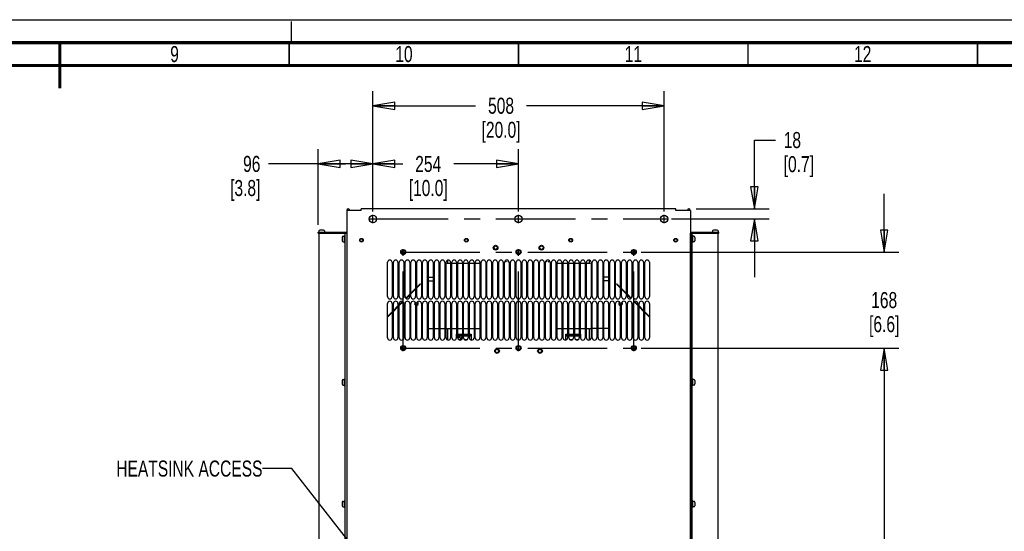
# Paper-space layout 'SUBMITTAL_E2H_2_1' of a CAD drawing. Header units: millimetres. Extents: x 0 to 841, y 0 to 594.
# Tile 55 of 67: x 412 to 626, y 482 to 594. Entities that reach past the tile are written whole.
import ezdxf

# ---------------------------------------------------------------- set-up
doc = ezdxf.new("R2010")
doc.units = ezdxf.units.MM
doc.header["$LTSCALE"] = 46.255
doc.linetypes.add('CENTER', pattern=[0.6, 0.375, -0.075, 0.075, -0.075])
doc.linetypes.add('DASHED', pattern=[0.2, 0.1, -0.1])
doc.layers.get('0').update_dxf_attribs({"linetype": 'CONTINUOUS'})
for name, color, linetype in [('002___PRT_ALL_AXES', 7, 'CONTINUOUS'), ('DATUM', 7, 'CONTINUOUS'), ('DEFAULT_1', 7, 'CENTER'), ('DRAFTS', 7, 'CONTINUOUS'), ('NOTES', 7, 'CONTINUOUS'), ('ROUNDS', 7, 'CONTINUOUS')]:
    doc.layers.add(name, color=color, linetype=linetype)
doc.styles.get("Standard").update_dxf_attribs({"font": 'txt', "width": 0.725})
doc.dimstyles.new('DIMSTYLE_1', dxfattribs={"dimtxt": 3.5, "dimasz": 4.8, "dimexe": 3.2, "dimexo": 1.6, "dimgap": 1.75, "dimtad": 0, "dimtih": 1, "dimtoh": 1, "dimdec": 1, "dimzin": 0, "dimdsep": 46, "dimtxsty": 'STANDARD', "dimblk": 'CLOSED', "dimblk1": 'CLOSED', "dimblk2": 'CLOSED', "dimcen": 0.09, "dimadec": 0, "dimazin": 0, "dimtp": 0.4, "dimtm": 0.4, "dimtfac": 1, "dimtdec": 1, "dimtofl": 0, "dimtmove": 0, "dimatfit": 3, "dimldrblk": 'CLOSED', "dimfxl": 1, "dimtolj": 1, "dimtzin": 0, "dimarcsym": 0})
doc.dimstyles.get("Standard").update_dxf_attribs({"dimtxt": 3.5, "dimasz": 4.8, "dimexe": 3.2, "dimexo": 1.6, "dimtad": 0, "dimtih": 1, "dimtoh": 1, "dimdec": 1, "dimzin": 0, "dimdsep": 46, "dimtxsty": 'STANDARD', "dimblk": 'CLOSED', "dimblk1": 'CLOSED', "dimblk2": 'CLOSED', "dimcen": 0.09, "dimadec": 0, "dimazin": 0, "dimtol": 1, "dimtp": 0.4, "dimtm": 0.4, "dimtfac": 1, "dimtdec": 1, "dimtofl": 0, "dimtmove": 0, "dimatfit": 3, "dimldrblk": 'CLOSED', "dimfxl": 1, "dimtolj": 1, "dimtzin": 0, "dimarcsym": 0})

# ---------------------------------------------------------------- blocks, each defined once
blk = doc.blocks.new('_CLOSED')
at = {"color": 0, "linetype": 'BYBLOCK'}
for p, q in [((0, 0), (-1, 0.167)), ((-1, 0.167), (-1, -0.167)), ((-1, -0.167), (0, 0)), ((-1, 0), (0, 0))]:
    blk.add_line(p, q, dxfattribs=at)
blk = doc.blocks.new('*D22')
at = {"color": 2, "linetype": 'CONTINUOUS'}
for p, q in [((547.19, 522.35), (603.39, 522.35)), ((600.19, 522.35), (600.19, 413.37)), ((600.19, 297.39), (600.19, 401.12)), ((564.94, 297.39), (603.39, 297.39))]:
    blk.add_line(p, q, dxfattribs=at)
at = {"color": 2, "linetype": 'CONTINUOUS', "xscale": 4.8, "yscale": 4.8, "zscale": 4.8}
for p, rotation in [((600.19, 522.35), 90), ((600.19, 297.39), 270)]:
    blk.add_blockref('_CLOSED', p, dxfattribs=dict(at, rotation=rotation))
at = {"color": 2, "linetype": 'CONTINUOUS', "insert": (600.19, 411.62), "char_height": 3.5, "width": 15.225, "attachment_point": 2, "line_spacing_factor": 0.9}
blk.add_mtext('1800\\P[70.9]', dxfattribs=at)
blk = doc.blocks.new('*D23')
at = {"color": 2, "linetype": 'CONTINUOUS'}
for p, q in [((600.19, 543.31), (600.19, 556.01)), ((547.19, 543.31), (603.39, 543.31)), ((547.19, 522.35), (603.39, 522.35)), ((600.19, 522.35), (600.19, 509.65))]:
    blk.add_line(p, q, dxfattribs=at)
at = {"color": 2, "linetype": 'CONTINUOUS', "xscale": 4.8, "yscale": 4.8, "zscale": 4.8}
for p, rotation in [((600.19, 543.31), 270), ((600.19, 522.35), 90)]:
    blk.add_blockref('_CLOSED', p, dxfattribs=dict(at, rotation=rotation))
at = {"color": 2, "linetype": 'CONTINUOUS', "insert": (600.19, 534.58), "char_height": 3.5, "width": 12.6875, "attachment_point": 2, "line_spacing_factor": 0.9}
blk.add_mtext('168\\P[6.6]', dxfattribs=at)
blk = doc.blocks.new('*D24')
at = {"color": 2, "linetype": 'CONTINUOUS'}
for p, q in [((571.88, 552.72), (571.88, 567.74)), ((571.88, 567.74), (576.53, 567.74)), ((559.2, 552.72), (575.08, 552.72)), ((553.83, 550.52), (575.08, 550.52)), ((571.88, 550.52), (571.88, 537.82))]:
    blk.add_line(p, q, dxfattribs=at)
at = {"color": 2, "linetype": 'CONTINUOUS', "xscale": 4.8, "yscale": 4.8, "zscale": 4.8}
for p, rotation in [((571.88, 552.72), 270), ((571.88, 550.52), 90)]:
    blk.add_blockref('_CLOSED', p, dxfattribs=dict(at, rotation=rotation))
at = {"color": 2, "linetype": 'CONTINUOUS', "insert": (578.28, 569.49), "char_height": 3.5, "width": 12.6875, "attachment_point": 1, "line_spacing_factor": 0.9}
blk.add_mtext('18\\P[0.7]', dxfattribs=at)
blk = doc.blocks.new('*D28')
at = {"color": 2, "linetype": 'CONTINUOUS'}
for p, q in [((476.79, 560.78), (476.79, 565.73)), ((488.73, 560.78), (488.73, 565.73)), ((482.76, 562.53), (465.96, 562.53)), ((476.79, 562.53), (482.76, 562.53)), ((488.73, 562.53), (482.76, 562.53)), ((476.79, 549.24), (476.79, 560.78)), ((488.73, 552.12), (488.73, 560.78))]:
    blk.add_line(p, q, dxfattribs=at)
at = {"color": 2, "linetype": 'CONTINUOUS', "xscale": 4.8, "yscale": 4.8, "zscale": 4.8, "rotation": 180}
blk.add_blockref('_CLOSED', (476.79, 562.53), dxfattribs=at)
at = {"color": 2, "linetype": 'CONTINUOUS', "xscale": 4.8, "yscale": 4.8, "zscale": 4.8}
blk.add_blockref('_CLOSED', (488.73, 562.53), dxfattribs=at)
at = {"color": 2, "linetype": 'CONTINUOUS', "insert": (464.21, 564.28), "char_height": 3.5, "width": 12.6875, "attachment_point": 3, "line_spacing_factor": 0.9}
blk.add_mtext('96\\P[3.8]', dxfattribs=at)
blk = doc.blocks.new('*D29')
at = {"color": 2, "linetype": 'CONTINUOUS'}
for p, q in [((488.73, 560.78), (488.73, 565.73)), ((520.48, 560.78), (520.48, 565.73)), ((488.73, 562.53), (495.24, 562.53)), ((520.48, 562.53), (506.35, 562.53)), ((488.73, 552.12), (488.73, 560.78)), ((520.48, 552.12), (520.48, 560.78))]:
    blk.add_line(p, q, dxfattribs=at)
at = {"color": 2, "linetype": 'CONTINUOUS', "xscale": 4.8, "yscale": 4.8, "zscale": 4.8, "rotation": 180}
blk.add_blockref('_CLOSED', (488.73, 562.53), dxfattribs=at)
at = {"color": 2, "linetype": 'CONTINUOUS', "xscale": 4.8, "yscale": 4.8, "zscale": 4.8}
blk.add_blockref('_CLOSED', (520.48, 562.53), dxfattribs=at)
at = {"color": 2, "linetype": 'CONTINUOUS', "insert": (500.79, 564.28), "char_height": 3.5, "width": 15.225, "attachment_point": 2, "line_spacing_factor": 0.9}
blk.add_mtext('254\\P[10.0]', dxfattribs=at)
blk = doc.blocks.new('*D30')
at = {"color": 2, "linetype": 'CONTINUOUS'}
for p, q in [((488.73, 573.48), (488.73, 578.43)), ((552.23, 573.48), (552.23, 578.43)), ((488.73, 575.23), (511.11, 575.23)), ((552.23, 575.23), (522.23, 575.23)), ((488.73, 552.12), (488.73, 573.48)), ((552.23, 552.12), (552.23, 573.48))]:
    blk.add_line(p, q, dxfattribs=at)
at = {"color": 2, "linetype": 'CONTINUOUS', "xscale": 4.8, "yscale": 4.8, "zscale": 4.8, "rotation": 180}
blk.add_blockref('_CLOSED', (488.73, 575.23), dxfattribs=at)
at = {"color": 2, "linetype": 'CONTINUOUS', "xscale": 4.8, "yscale": 4.8, "zscale": 4.8}
blk.add_blockref('_CLOSED', (552.23, 575.23), dxfattribs=at)
at = {"color": 2, "linetype": 'CONTINUOUS', "insert": (516.67, 576.98), "char_height": 3.5, "width": 15.225, "attachment_point": 2, "line_spacing_factor": 0.9}
blk.add_mtext('508\\P[20.0]', dxfattribs=at)

psp = doc.layouts.new('SUBMITTAL_E2H_2_1')

# ---------------------------------------------------------------- linework, layer by layer
at = {"color": 7, "linetype": 'CONTINUOUS'}
for p, q in [((0, 594), (841, 594)), ((0, 594), (841, 594)), ((476.97, 547.9), (476.97, 547.71)), ((476.97, 547.39), (476.97, 322.39)), ((477.97, 548.09), (477.16, 548.09)), ((478.16, 547.9), (478.16, 547.71)), ((482.64, 547.39), (482.64, 322.39)), ((482.64, 547.39), (483.02, 547.39)), ((483.02, 547.39), (483.02, 322.39)), ((557.93, 322.39), (557.93, 547.39)), ((558.31, 322.39), (558.31, 547.39)), ((562.79, 547.9), (562.79, 547.71)), ((563.79, 548.09), (562.98, 548.09)), ((563.98, 547.9), (563.98, 547.71)), ((563.98, 322.39), (563.98, 547.39)), ((505, 541.54), (505, 540.81)), ((535.89, 541.56), (535.89, 540.81)), ((505.68, 540.81), (505, 540.81)), ((506.95, 540.81), (505.95, 540.81)), ((508.23, 540.81), (507.23, 540.81)), ((509.5, 540.81), (508.5, 540.81)), ((510.78, 540.81), (509.78, 540.81)), ((512.05, 540.81), (511.05, 540.81)), ((529.9, 540.81), (528.9, 540.81)), ((531.18, 540.81), (530.18, 540.81)), ((532.45, 540.81), (531.45, 540.81)), ((533.73, 540.81), (532.73, 540.81)), ((535, 540.81), (534, 540.81)), ((535.89, 540.81), (535.28, 540.81)), ((500.85, 537.79), (501.85, 537.79)), ((500.85, 537.04), (501.85, 537.04)), ((540.1, 537.79), (539.1, 537.79)), ((540.1, 537.04), (539.1, 537.04)), ((505.06, 524.09), (505.06, 526.6)), ((505.06, 526.6), (505.68, 526.6)), ((505.95, 526.6), (506.95, 526.6)), ((507.23, 526.6), (508.23, 526.6)), ((508.5, 526.6), (509.5, 526.6)), ((509.78, 526.6), (510.78, 526.6)), ((511.05, 526.6), (512.05, 526.6)), ((528.9, 526.6), (529.9, 526.6)), ((530.18, 526.6), (531.18, 526.6)), ((531.45, 526.6), (532.45, 526.6)), ((532.73, 526.6), (533.73, 526.6)), ((534, 526.6), (535, 526.6)), ((535.28, 526.6), (535.95, 526.6)), ((535.95, 524.11), (535.95, 526.6)), ((506.94, 524.47), (506.94, 525.37)), ((506.94, 525.37), (506.95, 525.37)), ((506.94, 525.2), (506.95, 525.2)), ((506.94, 525.19), (506.95, 525.19)), ((506.94, 525.07), (506.95, 525.07)), ((506.94, 525.06), (506.95, 525.06)), ((506.95, 524.71), (506.94, 524.76)), ((507.23, 525.37), (508.23, 525.37)), ((507.23, 525.2), (508.23, 525.2)), ((507.23, 525.19), (508.23, 525.19)), ((507.23, 525.07), (508.23, 525.07)), ((507.23, 525.06), (508.23, 525.06)), ((507.36, 524.5), (507.23, 524.74)), ((507.23, 524.65), (507.34, 524.44)), ((507.34, 524.44), (507.34, 524.44)), ((507.34, 524.44), (507.4, 524.44)), ((507.36, 524.82), (507.36, 524.5)), ((507.4, 524.82), (507.36, 524.82)), ((507.36, 524.82), (507.36, 524.82)), ((507.36, 524.5), (507.36, 524.5)), ((507.4, 524.82), (507.4, 524.82)), ((507.4, 524.44), (507.4, 524.82)), ((507.4, 524.44), (507.4, 524.44)), ((508, 524.16), (507.45, 524.16)), ((508.5, 525.37), (509.5, 525.37)), ((508.5, 525.2), (509.5, 525.2)), ((508.5, 525.19), (509.5, 525.19)), ((508.5, 525.07), (509.5, 525.07)), ((508.5, 525.06), (509.5, 525.06)), ((509.27, 524.16), (508.73, 524.16)), ((509.78, 525.37), (510.19, 525.37)), ((509.78, 525.2), (510.19, 525.2)), ((509.78, 525.19), (510.19, 525.19)), ((509.78, 525.07), (510.19, 525.07)), ((509.78, 525.06), (510.19, 525.06)), ((510.19, 524.16), (510, 524.16)), ((510.19, 525.37), (510.19, 524.09)), ((530.76, 524.09), (530.76, 525.37)), ((530.76, 525.37), (531.18, 525.37)), ((530.77, 525.2), (531.18, 525.2)), ((530.77, 525.19), (531.18, 525.19)), ((530.77, 525.07), (531.18, 525.07)), ((530.77, 525.06), (531.18, 525.06)), ((530.95, 524.16), (530.77, 524.16)), ((531.45, 525.37), (532.45, 525.37)), ((531.45, 525.2), (532.45, 525.2)), ((531.45, 525.19), (532.45, 525.19)), ((531.45, 525.07), (532.45, 525.07)), ((531.45, 525.06), (532.45, 525.06)), ((532.22, 524.16), (531.68, 524.16)), ((532.73, 525.37), (533.73, 525.37)), ((532.73, 525.2), (533.73, 525.2)), ((532.73, 525.19), (533.73, 525.19)), ((532.73, 525.07), (533.73, 525.07)), ((532.73, 525.06), (533.73, 525.06)), ((533.5, 524.16), (532.95, 524.16)), ((534, 525.37), (534.01, 525.37)), ((534, 525.2), (534.01, 525.2)), ((534, 525.19), (534.01, 525.19)), ((534, 525.07), (534.01, 525.07)), ((534, 525.06), (534.01, 525.06)), ((534.01, 525.37), (534.01, 524.47))]:
    psp.add_line(p, q, dxfattribs=at)
at = {"color": 7, "linetype": 'DASHED'}
psp.add_line((471, 589), (471, 594), dxfattribs=at)
at = {"color": 3, "linetype": 'CONTINUOUS'}
for p, q in [((483.03, 552.39), (483.03, 321.64)), ((486.18, 552.39), (483.03, 552.39)), ((486.18, 552.39), (486.18, 552.72)), ((554.78, 552.72), (486.18, 552.72)), ((554.78, 552.39), (554.78, 552.72)), ((557.93, 552.39), (554.78, 552.39)), ((557.93, 552.39), (557.93, 321.64)), ((491.93, 533.58), (491.93, 541.07)), ((492.93, 541.07), (492.93, 533.58)), ((493.2, 533.58), (493.2, 541.07)), ((494.2, 541.07), (494.2, 533.58)), ((494.48, 533.58), (494.48, 541.07)), ((495.48, 541.07), (495.48, 533.58)), ((495.75, 533.58), (495.75, 541.07)), ((496.75, 541.07), (496.75, 533.58)), ((497.03, 533.58), (497.03, 541.07)), ((498.03, 541.07), (498.03, 533.58)), ((498.3, 533.58), (498.3, 541.07)), ((499.3, 541.07), (499.3, 533.58)), ((499.58, 533.58), (499.58, 541.07)), ((500.58, 541.07), (500.58, 533.58)), ((500.85, 533.58), (500.85, 541.07)), ((501.85, 541.07), (501.85, 533.58)), ((502.13, 533.58), (502.13, 541.07)), ((503.13, 541.07), (503.13, 533.58)), ((503.4, 533.58), (503.4, 541.07)), ((504.4, 541.07), (504.4, 533.58)), ((504.68, 533.58), (504.68, 541.07)), ((505.68, 541.07), (505.68, 533.58)), ((505.95, 533.58), (505.95, 541.07)), ((506.95, 541.07), (506.95, 533.58)), ((507.23, 533.58), (507.23, 541.07)), ((508.23, 541.07), (508.23, 533.58)), ((508.5, 533.58), (508.5, 541.07)), ((509.5, 541.07), (509.5, 533.58)), ((509.78, 533.58), (509.78, 541.07)), ((510.78, 541.07), (510.78, 533.58)), ((511.05, 533.58), (511.05, 541.07)), ((512.05, 541.07), (512.05, 533.58)), ((512.33, 533.58), (512.33, 541.07)), ((513.33, 541.07), (513.33, 533.58)), ((513.6, 533.58), (513.6, 541.07)), ((514.6, 541.07), (514.6, 533.58)), ((514.88, 533.58), (514.88, 541.07)), ((515.88, 541.07), (515.88, 533.58)), ((516.15, 533.58), (516.15, 541.07)), ((517.15, 541.07), (517.15, 533.58)), ((517.43, 533.58), (517.43, 541.07)), ((518.43, 541.07), (518.43, 533.58)), ((518.7, 533.58), (518.7, 541.07)), ((519.7, 541.07), (519.7, 533.58)), ((519.98, 533.58), (519.98, 541.07)), ((520.98, 541.07), (520.98, 533.58)), ((521.25, 533.58), (521.25, 541.07)), ((522.25, 541.07), (522.25, 533.58)), ((522.53, 533.58), (522.53, 541.07)), ((523.53, 541.07), (523.53, 533.58)), ((523.8, 533.58), (523.8, 541.07)), ((524.8, 541.07), (524.8, 533.58)), ((525.08, 533.58), (525.08, 541.07)), ((526.08, 541.07), (526.08, 533.58)), ((526.35, 533.58), (526.35, 541.07)), ((527.35, 541.07), (527.35, 533.58)), ((527.63, 533.58), (527.63, 541.07)), ((528.63, 541.07), (528.63, 533.58)), ((528.9, 533.58), (528.9, 541.07)), ((529.9, 541.07), (529.9, 533.58)), ((530.18, 533.58), (530.18, 541.07)), ((531.18, 541.07), (531.18, 533.58)), ((531.45, 533.58), (531.45, 541.07)), ((532.45, 541.07), (532.45, 533.58)), ((532.73, 533.58), (532.73, 541.07)), ((533.73, 541.07), (533.73, 533.58)), ((534, 533.58), (534, 541.07)), ((535, 541.07), (535, 533.58)), ((535.28, 533.58), (535.28, 541.07)), ((536.28, 541.07), (536.28, 533.58)), ((536.55, 533.58), (536.55, 541.07)), ((537.55, 541.07), (537.55, 533.58)), ((537.83, 533.58), (537.83, 541.07)), ((538.83, 541.07), (538.83, 533.58)), ((539.1, 533.58), (539.1, 541.07)), ((540.1, 541.07), (540.1, 533.58)), ((540.38, 533.58), (540.38, 541.07)), ((541.38, 541.07), (541.38, 533.58)), ((541.65, 533.58), (541.65, 541.07)), ((542.65, 541.07), (542.65, 533.58)), ((542.93, 533.58), (542.93, 541.07)), ((543.93, 541.07), (543.93, 533.58)), ((544.2, 533.58), (544.2, 541.07)), ((545.2, 541.07), (545.2, 533.58)), ((545.48, 533.58), (545.48, 541.07)), ((546.48, 541.07), (546.48, 533.58)), ((546.75, 533.58), (546.75, 541.07)), ((547.75, 541.07), (547.75, 533.58)), ((548.03, 533.58), (548.03, 541.07)), ((549.03, 541.07), (549.03, 533.58)), ((491.93, 524.58), (491.93, 532.08)), ((492.93, 532.08), (492.93, 524.58)), ((493.2, 524.58), (493.2, 532.08)), ((494.2, 532.08), (494.2, 524.58)), ((494.48, 524.58), (494.48, 532.08)), ((495.48, 532.08), (495.48, 524.58)), ((495.75, 524.58), (495.75, 532.08)), ((496.75, 532.08), (496.75, 524.58)), ((497.03, 524.58), (497.03, 532.08)), ((498.03, 532.08), (498.03, 524.58)), ((498.3, 524.58), (498.3, 532.08)), ((499.3, 532.08), (499.3, 524.58)), ((499.58, 524.58), (499.58, 532.08)), ((500.58, 532.08), (500.58, 524.58)), ((500.85, 524.58), (500.85, 532.08)), ((501.85, 532.08), (501.85, 524.58)), ((502.13, 524.58), (502.13, 532.08)), ((503.13, 532.08), (503.13, 524.58)), ((503.4, 524.58), (503.4, 532.08)), ((504.4, 532.08), (504.4, 524.58)), ((504.68, 524.58), (504.68, 532.08)), ((505.68, 532.08), (505.68, 524.58)), ((505.95, 524.58), (505.95, 532.08)), ((506.95, 532.08), (506.95, 524.58)), ((507.23, 524.58), (507.23, 532.08)), ((508.23, 532.08), (508.23, 524.58)), ((508.5, 524.58), (508.5, 532.08)), ((509.5, 532.08), (509.5, 524.58)), ((509.78, 524.58), (509.78, 532.08)), ((510.78, 532.08), (510.78, 524.58)), ((511.05, 524.58), (511.05, 532.08)), ((512.05, 532.08), (512.05, 524.58)), ((512.33, 524.58), (512.33, 532.08)), ((513.33, 532.08), (513.33, 524.58)), ((513.6, 524.58), (513.6, 532.08)), ((514.6, 532.08), (514.6, 524.58)), ((514.88, 524.58), (514.88, 532.08)), ((515.88, 532.08), (515.88, 524.58)), ((516.15, 524.58), (516.15, 532.08)), ((517.15, 532.08), (517.15, 524.58)), ((517.43, 524.58), (517.43, 532.08)), ((518.43, 532.08), (518.43, 524.58)), ((518.7, 524.58), (518.7, 532.08)), ((519.7, 532.08), (519.7, 524.58)), ((519.98, 524.58), (519.98, 532.08)), ((520.98, 532.08), (520.98, 524.58)), ((521.25, 524.58), (521.25, 532.08)), ((522.25, 532.08), (522.25, 524.58)), ((522.53, 524.58), (522.53, 532.08)), ((523.53, 532.08), (523.53, 524.58)), ((523.8, 524.58), (523.8, 532.08)), ((524.8, 532.08), (524.8, 524.58)), ((525.08, 524.58), (525.08, 532.08)), ((526.08, 532.08), (526.08, 524.58)), ((526.35, 524.58), (526.35, 532.08)), ((527.35, 532.08), (527.35, 524.58)), ((527.63, 524.58), (527.63, 532.08)), ((528.63, 532.08), (528.63, 524.58)), ((528.9, 524.58), (528.9, 532.08)), ((529.9, 532.08), (529.9, 524.58)), ((530.18, 524.58), (530.18, 532.08)), ((531.18, 532.08), (531.18, 524.58)), ((531.45, 524.58), (531.45, 532.08)), ((532.45, 532.08), (532.45, 524.58)), ((532.73, 524.58), (532.73, 532.08)), ((533.73, 532.08), (533.73, 524.58)), ((534, 524.58), (534, 532.08)), ((535, 532.08), (535, 524.58)), ((535.28, 524.58), (535.28, 532.08)), ((536.28, 532.08), (536.28, 524.58)), ((536.55, 524.58), (536.55, 532.08)), ((537.55, 532.08), (537.55, 524.58)), ((537.83, 524.58), (537.83, 532.08)), ((538.83, 532.08), (538.83, 524.58)), ((539.1, 524.58), (539.1, 532.08)), ((540.1, 532.08), (540.1, 524.58)), ((540.38, 524.58), (540.38, 532.08)), ((541.38, 532.08), (541.38, 524.58)), ((541.65, 524.58), (541.65, 532.08)), ((542.65, 532.08), (542.65, 524.58)), ((542.93, 524.58), (542.93, 532.08)), ((543.93, 532.08), (543.93, 524.58)), ((544.2, 524.58), (544.2, 532.08)), ((545.2, 532.08), (545.2, 524.58)), ((545.48, 524.58), (545.48, 532.08)), ((546.48, 532.08), (546.48, 524.58)), ((546.75, 524.58), (546.75, 532.08)), ((547.75, 532.08), (547.75, 524.58)), ((548.03, 524.58), (548.03, 532.08)), ((549.03, 532.08), (549.03, 524.58))]:
    psp.add_line(p, q, dxfattribs=at)
at = {"color": 7, "linetype": 'CONTINUOUS'}
for points, const_width in [([(836, 589), (15, 589)], 0.7), ([(420.5, 589), (420.5, 579)], 0.7), ([(470.5, 584), (470.5, 589)], 0.35), ([(520.5, 584), (520.5, 589)], 0.35), ([(570.5, 584), (570.5, 589)], 0.35), ([(620.5, 584), (620.5, 589)], 0.35), ([(831, 584), (20, 584)], 0.7)]:
    psp.add_lwpolyline(points, dxfattribs=dict(at, const_width=const_width))
at = {"color": 3, "linetype": 'CONTINUOUS'}
for centre, radius in [((488.73, 550.52), 0.812), ((520.48, 550.52), 0.812), ((552.23, 550.52), 0.812), ((486.23, 545.89), 0.312), ((509.1, 545.89), 0.312), ((531.85, 545.89), 0.312), ((554.73, 545.89), 0.312), ((495.36, 543.31), 0.547), ((515.48, 544.26), 0.375), ((520.48, 543.31), 0.547), ((525.48, 544.26), 0.375), ((545.59, 543.31), 0.547), ((495.36, 522.35), 0.547), ((515.79, 521.72), 0.375), ((520.48, 522.35), 0.547), ((525.16, 521.72), 0.375), ((545.59, 522.35), 0.547)]:
    psp.add_circle(centre, radius, dxfattribs=at)
for centre, radius, start, end in [((483.35, 552.39), 0.325, 0, 180), ((557.6, 552.39), 0.325, 0, 180), ((492.43, 541.07), 0.5, 0, 180), ((493.7, 541.07), 0.5, 0, 180), ((494.98, 541.07), 0.5, 0, 180), ((496.25, 541.07), 0.5, 0, 180), ((497.53, 541.07), 0.5, 0, 180), ((498.8, 541.07), 0.5, 0, 180), ((500.08, 541.07), 0.5, 0, 180), ((501.35, 541.07), 0.5, 0, 180), ((502.63, 541.07), 0.5, 0, 180), ((503.9, 541.07), 0.5, 0, 180), ((505.18, 541.07), 0.5, 0, 180), ((506.45, 541.07), 0.5, 0, 180), ((507.73, 541.07), 0.5, 0, 180), ((509, 541.07), 0.5, 0, 180), ((510.28, 541.07), 0.5, 0, 180), ((511.55, 541.07), 0.5, 0, 180), ((512.83, 541.07), 0.5, 0, 180), ((514.1, 541.07), 0.5, 0, 180), ((515.38, 541.07), 0.5, 0, 180), ((516.65, 541.07), 0.5, 0, 180), ((517.93, 541.07), 0.5, 0, 180), ((519.2, 541.07), 0.5, 0, 180), ((520.48, 541.07), 0.5, 0, 180), ((521.75, 541.07), 0.5, 0, 180), ((523.03, 541.07), 0.5, 0, 180), ((524.3, 541.07), 0.5, 0, 180), ((525.58, 541.07), 0.5, 0, 180), ((526.85, 541.07), 0.5, 0, 180), ((528.13, 541.07), 0.5, 0, 180), ((529.4, 541.07), 0.5, 0, 180), ((530.68, 541.07), 0.5, 0, 180), ((531.95, 541.07), 0.5, 0, 180), ((533.23, 541.07), 0.5, 0, 180), ((534.5, 541.07), 0.5, 0, 180), ((535.78, 541.07), 0.5, 0, 180), ((537.05, 541.07), 0.5, 0, 180), ((538.33, 541.07), 0.5, 0, 180), ((539.6, 541.07), 0.5, 0, 180), ((540.88, 541.07), 0.5, 0, 180), ((542.15, 541.07), 0.5, 0, 180), ((543.43, 541.07), 0.5, 0, 180), ((544.7, 541.07), 0.5, 0, 180), ((545.98, 541.07), 0.5, 0, 180), ((547.25, 541.07), 0.5, 0, 180), ((548.53, 541.07), 0.5, 0, 180), ((492.43, 533.58), 0.5, 180, 360), ((492.43, 532.08), 0.5, 0, 180), ((493.7, 533.58), 0.5, 180, 360), ((493.7, 532.08), 0.5, 0, 180), ((494.98, 533.58), 0.5, 180, 360), ((494.98, 532.08), 0.5, 0, 180), ((496.25, 533.58), 0.5, 180, 360), ((496.25, 532.08), 0.5, 0, 180), ((497.53, 533.58), 0.5, 180, 360), ((497.53, 532.08), 0.5, 0, 180), ((498.8, 533.58), 0.5, 180, 360), ((498.8, 532.08), 0.5, 0, 180), ((498.23, 532.08), 0.312, 283.9169, 60.0862), ((500.08, 533.58), 0.5, 180, 360), ((500.08, 532.08), 0.5, 0, 180), ((501.35, 533.58), 0.5, 180, 360), ((501.35, 532.08), 0.5, 0, 180), ((502.63, 533.58), 0.5, 180, 360), ((502.63, 532.08), 0.5, 0, 180), ((503.9, 533.58), 0.5, 180, 360), ((503.9, 532.08), 0.5, 0, 180), ((505.18, 533.58), 0.5, 180, 360), ((505.18, 532.08), 0.5, 0, 180), ((506.45, 533.58), 0.5, 180, 360), ((506.45, 532.08), 0.5, 0, 180), ((507.73, 533.58), 0.5, 180, 360), ((507.73, 532.08), 0.5, 0, 180), ((509, 533.58), 0.5, 180, 360), ((509, 532.08), 0.5, 0, 180), ((510.28, 533.58), 0.5, 180, 360), ((510.28, 532.08), 0.5, 0, 180), ((511.55, 533.58), 0.5, 180, 360), ((511.55, 532.08), 0.5, 0, 180), ((512.83, 533.58), 0.5, 180, 360), ((512.83, 532.08), 0.5, 0, 180), ((514.1, 533.58), 0.5, 180, 360), ((514.1, 532.08), 0.5, 0, 180), ((515.38, 533.58), 0.5, 180, 360), ((515.38, 532.08), 0.5, 0, 180), ((516.65, 533.58), 0.5, 180, 360), ((516.65, 532.08), 0.5, 0, 180), ((517.93, 533.58), 0.5, 180, 360), ((517.93, 532.08), 0.5, 0, 180), ((519.2, 533.58), 0.5, 180, 360), ((519.2, 532.08), 0.5, 0, 180), ((520.48, 533.58), 0.5, 180, 360), ((520.48, 532.08), 0.5, 0, 180), ((521.75, 533.58), 0.5, 180, 360), ((521.75, 532.08), 0.5, 0, 180), ((523.03, 533.58), 0.5, 180, 360), ((523.03, 532.08), 0.5, 0, 180), ((524.3, 533.58), 0.5, 180, 360), ((524.3, 532.08), 0.5, 0, 180), ((525.58, 533.58), 0.5, 180, 360), ((525.58, 532.08), 0.5, 0, 180), ((526.85, 533.58), 0.5, 180, 360), ((526.85, 532.08), 0.5, 0, 180), ((528.13, 533.58), 0.5, 180, 360), ((528.13, 532.08), 0.5, 0, 180), ((529.4, 533.58), 0.5, 180, 360), ((529.4, 532.08), 0.5, 0, 180), ((530.68, 533.58), 0.5, 180, 360), ((530.68, 532.08), 0.5, 0, 180), ((531.95, 533.58), 0.5, 180, 360), ((531.95, 532.08), 0.5, 0, 180), ((533.23, 533.58), 0.5, 180, 360), ((533.23, 532.08), 0.5, 0, 180), ((534.5, 533.58), 0.5, 180, 360), ((534.5, 532.08), 0.5, 0, 180), ((535.78, 533.58), 0.5, 180, 360), ((535.78, 532.08), 0.5, 0, 180), ((537.05, 533.58), 0.5, 180, 360), ((537.05, 532.08), 0.5, 0, 180), ((538.33, 533.58), 0.5, 180, 360), ((538.33, 532.08), 0.5, 0, 180), ((539.6, 533.58), 0.5, 180, 360), ((539.6, 532.08), 0.5, 0, 180), ((540.88, 533.58), 0.5, 180, 360), ((540.88, 532.08), 0.5, 0, 180), ((542.15, 533.58), 0.5, 180, 360), ((542.15, 532.08), 0.5, 0, 180), ((542.73, 532.08), 0.312, 119.9138, 256.0831), ((543.43, 533.58), 0.5, 180, 360), ((543.43, 532.08), 0.5, 0, 180), ((544.7, 533.58), 0.5, 180, 360), ((544.7, 532.08), 0.5, 0, 180), ((545.98, 533.58), 0.5, 180, 360), ((545.98, 532.08), 0.5, 0, 180), ((547.25, 533.58), 0.5, 180, 360), ((547.25, 532.08), 0.5, 0, 180), ((548.53, 533.58), 0.5, 180, 360), ((548.53, 532.08), 0.5, 0, 180), ((498.23, 532.08), 0.312, 140.7099, 230.1531), ((542.73, 532.08), 0.312, 309.8469, 39.2901), ((492.43, 524.58), 0.5, 180, 360), ((493.7, 524.58), 0.5, 180, 360), ((494.98, 524.58), 0.5, 180, 360), ((496.25, 524.58), 0.5, 180, 360), ((497.53, 524.58), 0.5, 180, 360), ((498.8, 524.58), 0.5, 180, 360), ((500.08, 524.58), 0.5, 180, 360), ((501.35, 524.58), 0.5, 180, 360), ((502.63, 524.58), 0.5, 180, 360), ((503.9, 524.58), 0.5, 180, 360), ((505.18, 524.58), 0.5, 180, 360), ((506.45, 524.58), 0.5, 180, 360), ((507.73, 524.58), 0.5, 180, 360), ((509, 524.58), 0.5, 180, 360), ((510.28, 524.58), 0.5, 180, 360), ((511.55, 524.58), 0.5, 180, 360), ((512.83, 524.58), 0.5, 180, 360), ((514.1, 524.58), 0.5, 180, 360), ((515.38, 524.58), 0.5, 180, 360), ((516.65, 524.58), 0.5, 180, 360), ((517.93, 524.58), 0.5, 180, 360), ((519.2, 524.58), 0.5, 180, 360), ((520.48, 524.58), 0.5, 180, 360), ((521.75, 524.58), 0.5, 180, 360), ((523.03, 524.58), 0.5, 180, 360), ((524.3, 524.58), 0.5, 180, 360), ((525.58, 524.58), 0.5, 180, 360), ((526.85, 524.58), 0.5, 180, 360), ((528.13, 524.58), 0.5, 180, 360), ((529.4, 524.58), 0.5, 180, 360), ((530.68, 524.58), 0.5, 180, 360), ((531.95, 524.58), 0.5, 180, 360), ((533.23, 524.58), 0.5, 180, 360), ((534.5, 524.58), 0.5, 180, 360), ((535.78, 524.58), 0.5, 180, 360), ((537.05, 524.58), 0.5, 180, 360), ((538.33, 524.58), 0.5, 180, 360), ((539.6, 524.58), 0.5, 180, 360), ((540.88, 524.58), 0.5, 180, 360), ((542.15, 524.58), 0.5, 180, 360), ((543.43, 524.58), 0.5, 180, 360), ((544.7, 524.58), 0.5, 180, 360), ((545.98, 524.58), 0.5, 180, 360), ((547.25, 524.58), 0.5, 180, 360), ((548.53, 524.58), 0.5, 180, 360)]:
    psp.add_arc(centre, radius, start, end, dxfattribs=at)
at = {"color": 7, "linetype": 'CONTINUOUS'}
for centre, start, end in [((477.16, 547.9), 90, 180), ((477.97, 547.9), 0, 90), ((562.98, 547.9), 90, 180), ((563.79, 547.9), 0, 90)]:
    psp.add_arc(centre, 0.188, start, end, dxfattribs=at)
at = {"layer": '002___PRT_ALL_AXES', "color": 7, "linetype": 'CONTINUOUS'}
psp.add_line((557.93, 547.39), (558.31, 547.39), dxfattribs=at)
for centre, radius in [((486.23, 545.89), 0.406), ((509.1, 545.89), 0.406), ((531.85, 545.89), 0.406), ((554.73, 545.89), 0.406), ((495.36, 543.31), 0.545), ((495.36, 543.31), 0.375), ((515.48, 544.26), 0.512), ((520.48, 543.31), 0.545), ((520.48, 543.31), 0.375), ((525.48, 544.26), 0.512), ((545.59, 543.31), 0.545), ((545.59, 543.31), 0.375), ((495.36, 522.35), 0.545), ((495.36, 522.35), 0.375), ((515.79, 521.72), 0.512), ((520.48, 522.35), 0.545), ((520.48, 522.35), 0.375), ((525.16, 521.72), 0.512), ((545.59, 522.35), 0.545), ((545.59, 522.35), 0.375)]:
    psp.add_circle(centre, radius, dxfattribs=at)
for centre, start, end in [((498.23, 532.08), 135.53, 240.4034), ((498.23, 532.08), 280.6732, 58.2639), ((542.73, 532.08), 121.7361, 259.3268), ((542.73, 532.08), 299.5966, 44.47)]:
    psp.add_arc(centre, 0.406, start, end, dxfattribs=at)
at = {"layer": 'DATUM', "color": 7, "linetype": 'CONTINUOUS'}
for p, q in [((482.26, 546.74), (482.49, 546.74)), ((482.26, 545.55), (482.49, 545.55)), ((482.49, 546.83), (482.49, 545.46)), ((482.49, 546.83), (482.64, 546.83)), ((482.49, 545.46), (482.64, 545.46)), ((558.46, 546.83), (558.31, 546.83)), ((558.46, 545.46), (558.31, 545.46)), ((558.46, 545.46), (558.46, 546.83)), ((558.69, 546.74), (558.46, 546.74)), ((558.69, 545.55), (558.46, 545.55)), ((482.26, 515.49), (482.49, 515.49)), ((482.49, 515.58), (482.49, 514.21)), ((482.49, 515.58), (482.64, 515.58)), ((558.46, 515.58), (558.31, 515.58)), ((558.46, 514.21), (558.46, 515.58)), ((558.69, 515.49), (558.46, 515.49)), ((482.26, 514.3), (482.49, 514.3)), ((482.49, 514.21), (482.64, 514.21)), ((558.46, 514.21), (558.31, 514.21)), ((558.69, 514.3), (558.46, 514.3)), ((482.26, 488.92), (482.49, 488.92)), ((482.26, 487.74), (482.49, 487.74)), ((482.49, 489.02), (482.49, 487.64)), ((482.49, 489.02), (482.64, 489.02)), ((482.49, 487.64), (482.64, 487.64)), ((558.46, 489.02), (558.31, 489.02)), ((558.46, 487.64), (558.31, 487.64)), ((558.46, 487.64), (558.46, 489.02)), ((558.69, 488.92), (558.46, 488.92)), ((558.69, 487.74), (558.46, 487.74))]:
    psp.add_line(p, q, dxfattribs=at)
at = {"layer": 'DEFAULT_1', "color": 7, "linetype": 'CENTER'}
for p, q in [((487.81, 550.52), (553.14, 550.52)), ((488.73, 549.61), (488.73, 551.43)), ((520.48, 549.61), (520.48, 551.43)), ((552.23, 549.61), (552.23, 551.43)), ((494.72, 543.31), (546.24, 543.31)), ((495.36, 521.7), (495.36, 543.96)), ((520.48, 521.7), (520.48, 543.96)), ((545.59, 521.7), (545.59, 543.96)), ((494.72, 522.35), (546.24, 522.35))]:
    psp.add_line(p, q, dxfattribs=at)
at = {"layer": 'DRAFTS', "color": 7, "linetype": 'CONTINUOUS'}
for p, q in [((507.39, 524.21), (508.06, 524.21)), ((508.04, 524.19), (507.41, 524.19)), ((507.51, 524.94), (507.52, 524.94)), ((507.52, 524.94), (507.89, 524.29)), ((508.23, 524.94), (507.52, 524.94)), ((507.89, 524.29), (508.23, 524.88)), ((507.89, 524.29), (507.89, 524.29)), ((508.66, 524.21), (509.34, 524.21)), ((509.32, 524.19), (508.68, 524.19)), ((509.94, 524.21), (510.19, 524.21)), ((510.19, 524.19), (509.96, 524.19)), ((530.77, 524.38), (530.93, 524.21)), ((530.92, 524.19), (530.77, 524.35)), ((530.92, 524.19), (530.77, 524.19)), ((530.93, 524.21), (530.92, 524.19)), ((530.93, 524.21), (531.01, 524.21)), ((531.61, 524.21), (532.29, 524.21)), ((532.27, 524.19), (531.63, 524.19)), ((532.89, 524.21), (533.56, 524.21)), ((533.54, 524.19), (532.91, 524.19))]:
    psp.add_line(p, q, dxfattribs=at)
at = {"layer": 'NOTES', "color": 7, "linetype": 'CONTINUOUS'}
for p, q in [((482.03, 546.51), (482.03, 545.78)), ((558.92, 546.51), (558.92, 545.78)), ((482.03, 515.26), (482.03, 514.53)), ((558.92, 515.26), (558.92, 514.53)), ((482.03, 488.69), (482.03, 487.97)), ((558.92, 488.69), (558.92, 487.97))]:
    psp.add_line(p, q, dxfattribs=at)
for centre, start, end in [((482.26, 546.51), 90, 180), ((482.26, 545.78), 180, 270), ((558.69, 546.51), 0, 90), ((558.69, 545.78), 270, 360), ((482.26, 515.26), 90, 180), ((558.69, 515.26), 0, 90), ((482.26, 514.53), 180, 270), ((558.69, 514.53), 270, 360), ((482.26, 488.69), 90, 180), ((482.26, 487.97), 180, 270), ((558.69, 488.69), 0, 90), ((558.69, 487.97), 270, 360)]:
    psp.add_arc(centre, 0.231, start, end, dxfattribs=at)
at = {"layer": 'ROUNDS', "color": 7, "linetype": 'CONTINUOUS'}
for p, q in [((476.79, 547.39), (476.79, 547.64)), ((476.79, 547.64), (483.03, 547.64)), ((482.54, 547.39), (476.79, 547.39)), ((482.54, 547.39), (482.54, 547.64)), ((557.93, 547.64), (564.16, 547.64)), ((564.16, 547.39), (558.1, 547.39)), ((558.41, 547.39), (558.41, 547.64)), ((564.16, 547.39), (564.16, 547.64)), ((517.62, 541.18), (517.65, 541.23)), ((517.62, 541.18), (517.62, 541.12)), ((518.33, 541.18), (518.3, 541.23)), ((518.33, 541.18), (518.33, 541.12)), ((526.37, 541.18), (526.4, 541.23)), ((526.37, 541.18), (526.37, 541.12)), ((527.08, 541.18), (527.05, 541.23)), ((527.08, 541.18), (527.08, 541.12)), ((497.03, 534.37), (498.03, 535.37)), ((498.3, 535.64), (499.01, 536.36)), ((499.01, 536.36), (499.1, 536.27)), ((541.94, 536.36), (541.85, 536.27)), ((542.65, 535.64), (541.94, 536.36)), ((543.93, 534.37), (542.93, 535.37)), ((494.48, 531.82), (495.19, 532.53)), ((495.89, 533.23), (496.75, 534.09)), ((545.06, 533.23), (544.2, 534.09)), ((546.48, 531.82), (545.76, 532.53)), ((491.93, 529.27), (492.93, 530.27)), ((493.2, 530.54), (494.2, 531.54)), ((547.75, 530.54), (546.75, 531.54)), ((549.03, 529.27), (548.03, 530.27)), ((500.85, 526.6), (501.85, 526.6)), ((502.13, 526.6), (503.13, 526.6)), ((503.4, 526.6), (504.4, 526.6)), ((504.68, 526.6), (504.89, 526.6)), ((536.07, 526.6), (536.28, 526.6)), ((537.55, 526.6), (536.55, 526.6)), ((538.83, 526.6), (537.83, 526.6)), ((540.1, 526.6), (539.1, 526.6)), ((506.94, 524.49), (506.94, 525.3)), ((507.23, 525.36), (508.23, 525.36)), ((508.5, 525.36), (509.5, 525.36)), ((509.78, 525.36), (510.12, 525.36)), ((510.19, 525.3), (510.19, 524.09)), ((530.77, 524.09), (530.77, 525.3)), ((530.83, 525.36), (531.18, 525.36)), ((531.45, 525.36), (532.45, 525.36)), ((532.73, 525.36), (533.73, 525.36)), ((534.01, 525.3), (534.01, 524.49))]:
    psp.add_line(p, q, dxfattribs=at)
at = {"layer": 'ROUNDS', "color": 3, "linetype": 'CONTINUOUS'}
for p, q in [((476.79, 547.41), (482.85, 547.41)), ((558.41, 547.41), (564.16, 547.41)), ((497.03, 534.19), (498.03, 535.19)), ((498.3, 535.47), (499.1, 536.27)), ((542.65, 535.47), (541.85, 536.27)), ((543.93, 534.19), (542.93, 535.19)), ((494.48, 531.64), (495.3, 532.46)), ((495.99, 533.15), (496.75, 533.92)), ((544.96, 533.15), (544.2, 533.92)), ((546.48, 531.64), (545.66, 532.46)), ((493.2, 530.37), (494.2, 531.37)), ((547.75, 530.37), (546.75, 531.37)), ((491.93, 529.09), (492.93, 530.09)), ((549.03, 529.09), (548.03, 530.09))]:
    psp.add_line(p, q, dxfattribs=at)
at = {"layer": 'ROUNDS', "color": 7, "linetype": 'CONTINUOUS'}
for centre, radius, start, end in [((477.03, 547.71), 0.0625, 180, 270), ((478.09, 547.71), 0.0625, 270, 360), ((562.86, 547.71), 0.0625, 180, 270), ((563.92, 547.71), 0.0625, 270, 360), ((518.03, 541.91), 0.757, 245.4004, 248.2639), ((518.01, 541.86), 0.699, 248.2472, 249.7207), ((517.94, 541.87), 0.711, 290.2091, 293.3264), ((517.95, 541.84), 0.684, 293.3238, 294.815), ((517.93, 541.88), 0.721, 294.8212, 296.1546), ((517.85, 542.05), 0.907, 296.174, 297.1105), ((526.78, 541.91), 0.757, 245.4004, 248.2639), ((526.76, 541.86), 0.699, 248.2472, 249.7207), ((526.69, 541.87), 0.711, 290.2091, 293.3264), ((526.7, 541.84), 0.684, 293.3238, 294.815), ((526.68, 541.88), 0.721, 294.8212, 296.1546), ((526.6, 542.05), 0.907, 296.174, 297.1105), ((501.18, 540.73), 3.77, 0.6132, 0.7806), ((499.24, 540.71), 5.72, 0.1372, 0.6014), ((498.61, 540.71), 6.34, 0.0012, 0.1535), ((541.32, 540.71), 5.32, 179.2444, 180.0498), ((499.39, 526.65), 5.56, 359.2357, 0.0507), ((542.97, 526.66), 6.97, 180.0011, 180.2786), ((540.69, 526.65), 4.69, 180.2425, 180.8336)]:
    psp.add_arc(centre, radius, start, end, dxfattribs=at)
for points in [[(517.67, 541.15), (517.66, 541.13), (517.64, 541.12), (517.62, 541.12)], [(517.65, 541.23), (517.68, 541.22), (517.69, 541.17), (517.67, 541.15)], [(526.42, 541.15), (526.41, 541.13), (526.39, 541.12), (526.37, 541.12)], [(526.4, 541.23), (526.43, 541.22), (526.44, 541.17), (526.42, 541.15)], [(510.16, 525.35), (510.17, 525.35), (510.18, 525.33), (510.18, 525.31)], [(530.78, 525.34), (530.79, 525.35), (530.8, 525.36), (530.82, 525.36)]]:
    psp.add_open_spline(points, degree=3, dxfattribs=at)
for points, knots in [([(517.69, 541.24), (517.69, 541.24), (517.7, 541.23), (517.71, 541.23), (517.72, 541.22)], [0, 0, 0, 0, 0.450026, 1, 1, 1, 1]), ([(518.33, 541.12), (518.31, 541.12), (518.26, 541.14), (518.27, 541.2), (518.28, 541.22)], [0, 0, 0, 0, 0.484441, 1, 1, 1, 1]), ([(518.28, 541.22), (518.29, 541.22), (518.29, 541.23), (518.3, 541.23), (518.3, 541.23)], [0, 0, 0, 0, 0.508998, 1, 1, 1, 1]), ([(526.44, 541.24), (526.44, 541.24), (526.45, 541.23), (526.46, 541.23), (526.47, 541.22)], [0, 0, 0, 0, 0.450026, 1, 1, 1, 1]), ([(527.08, 541.12), (527.06, 541.12), (527.01, 541.14), (527.02, 541.2), (527.03, 541.22)], [0, 0, 0, 0, 0.484441, 1, 1, 1, 1]), ([(527.03, 541.22), (527.04, 541.22), (527.04, 541.23), (527.05, 541.23), (527.05, 541.23)], [0, 0, 0, 0, 0.508998, 1, 1, 1, 1]), ([(504.89, 526.6), (504.89, 526.6), (504.9, 526.6), (504.92, 526.59), (504.92, 526.59)], [0, 0, 0, 0, 0.482937, 1, 1, 1, 1]), ([(504.92, 526.59), (504.93, 526.59), (504.94, 526.58), (504.94, 526.57), (504.94, 526.57)], [0, 0, 0, 0, 0.536847, 1, 1, 1, 1]), ([(504.94, 526.55), (504.94, 526.55), (504.94, 526.55), (504.93, 526.55), (504.93, 526.55)], [0, 0, 0, 0, 0.47715, 1, 1, 1, 1]), ([(504.94, 526.57), (504.94, 526.56), (504.94, 526.56), (504.94, 526.56), (504.94, 526.55)], [0, 0, 0, 0, 0.466482, 1, 1, 1, 1]), ([(536, 526.53), (536, 526.54), (536, 526.55), (536.01, 526.56), (536.01, 526.57)], [0, 0, 0, 0, 0.481805, 1, 1, 1, 1]), ([(536.01, 526.57), (536.01, 526.57), (536.01, 526.57), (536.02, 526.58), (536.02, 526.58)], [0, 0, 0, 0, 0.513754, 1, 1, 1, 1]), ([(536.02, 526.58), (536.02, 526.58), (536.02, 526.59), (536.03, 526.59), (536.03, 526.59)], [0, 0, 0, 0, 0.514375, 1, 1, 1, 1]), ([(536.03, 526.59), (536.03, 526.59), (536.04, 526.59), (536.04, 526.59), (536.05, 526.59)], [0, 0, 0, 0, 0.458068, 1, 1, 1, 1]), ([(536.05, 526.59), (536.05, 526.58), (536.05, 526.58), (536.05, 526.58), (536.05, 526.58)], [0, 0, 0, 0, 0.475906, 1, 1, 1, 1]), ([(506.94, 525.3), (506.94, 525.31), (506.94, 525.32), (506.95, 525.33), (506.95, 525.34)], [0, 0, 0, 0, 0.495954, 1, 1, 1, 1]), ([(510.12, 525.36), (510.13, 525.36), (510.14, 525.36), (510.15, 525.36), (510.16, 525.35)], [0, 0, 0, 0, 0.495971, 1, 1, 1, 1]), ([(510.18, 525.31), (510.18, 525.31), (510.19, 525.31), (510.19, 525.3), (510.19, 525.3)], [0, 0, 0, 0, 0.502423, 1, 1, 1, 1]), ([(530.77, 525.3), (530.77, 525.31), (530.77, 525.32), (530.77, 525.33), (530.78, 525.34)], [0, 0, 0, 0, 0.495971, 1, 1, 1, 1]), ([(530.82, 525.36), (530.82, 525.36), (530.82, 525.36), (530.83, 525.36), (530.83, 525.36)], [0, 0, 0, 0, 0.502423, 1, 1, 1, 1]), ([(534, 525.34), (534, 525.33), (534.01, 525.33), (534.01, 525.32), (534.01, 525.31)], [0, 0, 0, 0, 0.501862, 1, 1, 1, 1]), ([(534.01, 525.31), (534.01, 525.31), (534.01, 525.31), (534.01, 525.3), (534.01, 525.3)], [0, 0, 0, 0, 0.502423, 1, 1, 1, 1])]:
    psp.add_open_spline(points, degree=3, knots=knots, dxfattribs=at)

# ---------------------------------------------------------------- texts
at = {"color": 2, "linetype": 'CONTINUOUS', "char_height": 3.5, "line_spacing_factor": 0.9}
for s, insert, width, attachment_point in [('9', (445.5, 588.25), 2.5375, 2), ('10', (495.5, 588.25), 5.075, 2), ('11', (545.5, 588.25), 5.075, 2), ('12', (595.5, 588.25), 5.075, 2), ('HEATSINK ACCESS', (464.66, 497.82), 38.0625, 3)]:
    psp.add_mtext(s, dxfattribs=dict(at, insert=insert, width=width, attachment_point=attachment_point))

# ---------------------------------------------------------------- dimensions: what is measured, and where the dimension line sits
at = {"color": 2, "linetype": 'CONTINUOUS'}
for base, p1, p2, text, picture, middle in [((552.23, 575.23), (488.73, 550.52), (552.23, 550.52), '508\\P[20.0]', '*D30', (516.67, 572.61)), ((488.73, 562.53), (476.79, 547.64), (488.73, 550.52), '96\\P[3.8]', '*D28', (457.87, 559.91)), ((520.48, 562.53), (488.73, 550.52), (520.48, 550.52), '254\\P[10.0]', '*D29', (500.79, 559.91))]:
    dim = psp.add_linear_dim(base=base, p1=p1, p2=p2, text=text, dimstyle='DIMSTYLE_1', dxfattribs=at)
    dim.commit()
    dim.dimension.update_dxf_attribs({"geometry": picture, "text_midpoint": middle, "dimtype": 160})
for base, p1, p2, angle, text, picture, middle in [((571.88, 550.52), (557.6, 552.72), (552.23, 550.52), 270, '18\\P[0.7]', '*D24', (584.63, 565.11)), ((600.19, 543.31), (545.59, 522.35), (545.59, 543.31), 90, '168\\P[6.6]', '*D23', (600.19, 530.21)), ((600.19, 522.35), (563.34, 297.39), (545.59, 522.35), 90, '1800\\P[70.9]', '*D22', (600.19, 407.25))]:
    dim = psp.add_linear_dim(base=base, p1=p1, p2=p2, angle=angle, text=text, dimstyle='DIMSTYLE_1', dxfattribs=at)
    dim.commit()
    dim.dimension.update_dxf_attribs({"geometry": picture, "text_midpoint": middle, "dimtype": 160})

# ---------------------------------------------------------------- leaders
psp.add_leader([(493.24, 467.74), (471.06, 496.07), (464.66, 496.07)], dimstyle='STANDARD', override={"dimtad": 0}, dxfattribs=at)

doc.saveas('drawing.dxf')
